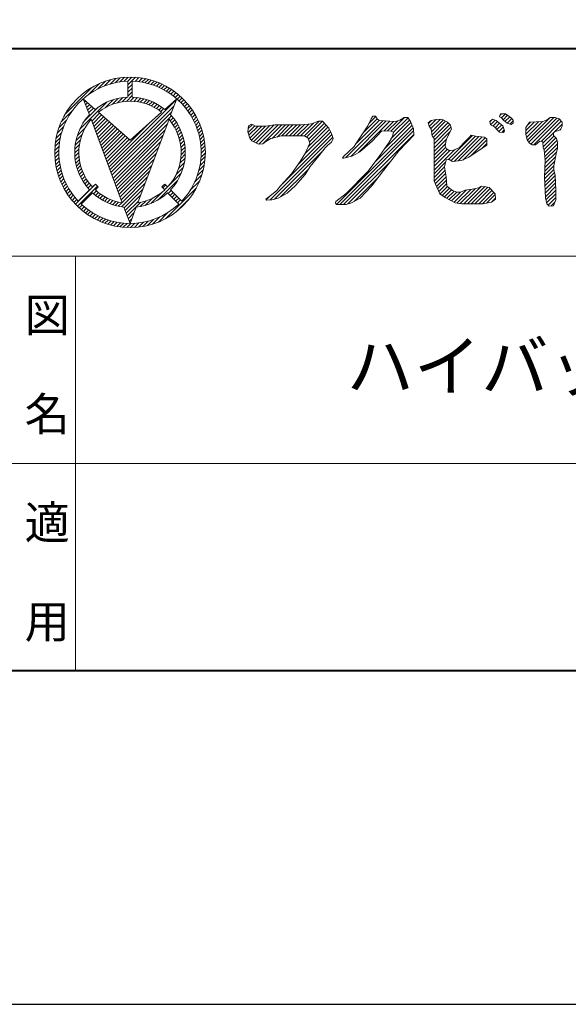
# Model space of a CAD drawing. Header units: millimetres. Extents: x 5514 to 12234, y -691 to 4061.
# Tile 3 of 8: x 9812 to 10231, y -691 to 62. Entities that reach past the tile are written whole.
import ezdxf
from ezdxf.enums import TextEntityAlignment as Align

# ---------------------------------------------------------------- set-up
doc = ezdxf.new("R2010")
doc.units = ezdxf.units.MM
doc.layers.get('Defpoints').update_dxf_attribs({"color": 2})
doc.layers.add('図枠', color=7, linetype='Continuous')
doc.styles.add('Ｐゴシック', font='MS PGothic.ttf')

msp = doc.modelspace()

# ---------------------------------------------------------------- linework, layer by layer
at = {"layer": 'Defpoints'}
msp.add_lwpolyline([(5513.73, -691.13), (12233.73, -691.13), (12233.73, 4060.87), (5513.73, 4060.87)], close=True, dxfattribs=at)
at = {"layer": '図枠', "lineweight": 40}
msp.add_line((5862.38, 39.66), (11885.08, 39.66), dxfattribs=at)
at = {"layer": '図枠', "lineweight": 20, "ltscale": 3}
for p, q in [((9877.1, 11.11), (9882.01, 16.02)), ((9881.4, 12.56), (9885.7, 16.86)), ((9885.21, 13.52), (9889.1, 17.41)), ((9888.69, 14.15), (9892.28, 17.74)), ((9891.91, 14.53), (9895.27, 17.89)), ((9894.94, 14.71), (9898.12, 17.89)), ((9895.04, 11.96), (9900.83, 17.75)), ((9900.52, 14.59), (9903.43, 17.5)), ((9903.12, 14.35), (9905.93, 17.15)), ((9905.61, 13.99), (9908.33, 16.7)), ((9908, 13.53), (9910.65, 16.17)), ((9910.31, 12.98), (9912.88, 15.56)), ((9847.08, -10.37), (9867.35, 9.9)), ((9864.59, 4.3), (9873.23, 12.94)), ((9871.96, 8.82), (9877.93, 14.78)), ((9895.04, 2.58), (9895.04, 14.71)), ((9895.04, 9.11), (9898.21, 12.28)), ((9895.04, 6.26), (9898.21, 9.43)), ((9898.21, 2.58), (9898.21, 14.71)), ((9912.53, 12.36), (9915.05, 14.88)), ((9914.67, 11.65), (9917.14, 14.12)), ((9916.74, 10.88), (9919.17, 13.3)), ((9918.75, 10.03), (9921.14, 12.42)), ((9920.68, 9.12), (9923.05, 11.48)), ((9922.56, 8.15), (9924.89, 10.48)), ((9924.38, 7.12), (9926.69, 9.43)), ((9926.14, 6.03), (9928.43, 8.32)), ((9860.94, 1.39), (9870.09, -6.76)), ((9865.57, -10.99), (9860.94, 1.39)), ((9861.14, 0.85), (9861.33, 1.04)), ((9877.54, -5.54), (9883.65, 0.57)), ((9880.53, -50.98), (9931.95, 0.45)), ((9882.86, -3.06), (9887.55, 1.62)), ((9887.01, -1.76), (9891.01, 2.24)), ((9890.59, -1.03), (9894.16, 2.54)), ((9893.81, -0.66), (9898.21, 3.73)), ((9895.04, 3.41), (9898.21, 6.58)), ((9896.76, -0.56), (9899.81, 2.49)), ((9899.5, -0.67), (9902.38, 2.21)), ((9902.07, -0.94), (9904.82, 1.81)), ((9904.5, -1.37), (9907.14, 1.28)), ((9906.8, -1.91), (9909.36, 0.64)), ((9932.3, 1.39), (9923.15, -6.76)), ((9927.67, -10.99), (9932.3, 1.39)), ((9927.84, 4.88), (9930.11, 7.16)), ((9929.49, 3.68), (9931.75, 5.94)), ((9931.08, 2.42), (9933.33, 4.68)), ((9932.62, 1.11), (9934.86, 3.36)), ((9934.1, -0.25), (9936.35, 2)), ((9935.54, -1.66), (9937.78, 0.58)), ((9858.23, -22), (9878.98, -1.25)), ((9861.92, -1.22), (9862.84, -0.3)), ((9862.1, -15.28), (9872.26, -5.12)), ((9862.69, -3.3), (9864.35, -1.64)), ((9863.47, -5.37), (9865.85, -2.98)), ((9864.24, -7.44), (9867.36, -4.33)), ((9865.02, -9.52), (9868.87, -5.67)), ((9881.3, -53.05), (9930.25, -4.1)), ((9908.99, -2.57), (9911.48, -0.09)), ((9911.08, -3.33), (9913.5, -0.91)), ((9913.07, -4.19), (9915.45, -1.82)), ((9914.97, -5.14), (9917.31, -2.8)), ((9916.79, -6.17), (9919.09, -3.86)), ((9918.53, -7.28), (9920.81, -5)), ((9920.19, -8.47), (9922.45, -6.2)), ((9936.92, -3.13), (9939.16, -0.89)), ((9938.24, -4.65), (9940.5, -2.4)), ((9939.52, -6.23), (9941.78, -3.97)), ((9940.74, -7.85), (9943.01, -5.58)), ((9941.9, -9.54), (9944.19, -7.25)), ((9842.2, -20.94), (9848.16, -14.98)), ((9844.04, -16.25), (9852.68, -7.61)), ((9890.73, -78.27), (9866.83, -14.35)), ((9867.34, -15.73), (9873.39, -9.69)), ((9868.12, -17.81), (9874.89, -11.03)), ((9868.9, -19.88), (9876.4, -12.37)), ((9869.67, -21.95), (9877.91, -13.72)), ((9870.45, -24.03), (9879.42, -15.06)), ((9872.5, -8.9), (9896.62, -30.38)), ((9882.08, -55.12), (9928.55, -8.65)), ((9882.85, -57.2), (9928.33, -11.72)), ((9920.75, -8.9), (9896.62, -30.38)), ((9902.51, -78.27), (9926.42, -14.35)), ((9927.37, -15.53), (9929.63, -13.27)), ((9928.59, -17.16), (9930.86, -14.89)), ((9943.01, -11.28), (9945.32, -8.97)), ((9944.07, -13.07), (9946.39, -10.75)), ((9945.06, -14.93), (9947.41, -12.58)), ((9945.99, -16.85), (9948.37, -14.47)), ((10074.57, -24.99), (10085.5, -14.06)), ((10078.3, -19.26), (10080.92, -14.04)), ((10079.16, -17.56), (10084.36, -12.35)), ((10080.92, -14.04), (10082.22, -12.08)), ((10082.22, -12.08), (10084.18, -12.08)), ((10084.18, -12.08), (10085.48, -14.04)), ((10085.48, -14.04), (10087.05, -15.36)), ((10095.98, -23.52), (10106.44, -13.06)), ((10096.5, -28.7), (10110.25, -14.95)), ((10097.81, -24.54), (10109.11, -13.24)), ((10099.19, -16), (10102.78, -15.02)), ((10102.78, -15.02), (10106.05, -13.06)), ((10106.05, -13.06), (10108.98, -13.06)), ((10108.98, -13.06), (10110.94, -16)), ((10125.27, -19.86), (10130.63, -14.5)), ((10126.46, -21.52), (10133.58, -14.41)), ((10126.71, -15.34), (10130.63, -14.5)), ((10126.96, -23.88), (10135.91, -14.93)), ((10130.63, -14.5), (10134.86, -14.37)), ((10134.86, -14.37), (10139.11, -16.65)), ((10171.42, -16), (10173.7, -14.37)), ((10171.51, -16.35), (10172.98, -14.88)), ((10173.7, -14.37), (10176.31, -15.34)), ((10178.93, -12.41), (10179.58, -10.13)), ((10180.23, -13.06), (10178.93, -12.41)), ((10179.18, -11.53), (10180.58, -10.13)), ((10179.58, -10.13), (10183.49, -10.13)), ((10182.19, -15.34), (10180.23, -13.06)), ((10180.35, -13.2), (10183.43, -10.13)), ((10181.67, -14.74), (10185.12, -11.29)), ((10183.13, -16.13), (10186.78, -12.47)), ((10183.49, -10.13), (10188.06, -13.39)), ((10184.68, -17.42), (10188.35, -13.75)), ((10188.06, -13.39), (10189.37, -15.02)), ((10189.37, -15.02), (10189.37, -17.3)), ((10200.24, -30.35), (10217.53, -13.06)), ((10201.46, -31.97), (10220.38, -13.06)), ((10202.98, -33.31), (10222.8, -13.48)), ((10205.2, -33.93), (10224.76, -14.37)), ((10212.07, -16), (10215.34, -14.69)), ((10215.34, -14.69), (10217.53, -13.06)), ((10217.53, -13.06), (10221.54, -13.06)), ((10221.54, -13.06), (10224.48, -14.04)), ((10224.48, -14.04), (10226.76, -16.65)), ((9840.96, -25.03), (9845.87, -20.12)), ((9856.41, -26.67), (9862.52, -20.56)), ((9871.22, -26.1), (9880.92, -16.4)), ((9872, -28.17), (9882.43, -17.74)), ((9872.77, -30.25), (9883.94, -19.08)), ((9873.55, -32.32), (9885.44, -20.42)), ((9874.32, -34.39), (9886.95, -21.76)), ((9879.75, -48.9), (9911.72, -16.94)), ((9883.63, -59.27), (9925.14, -17.75)), ((9884.4, -61.34), (9923.44, -22.3)), ((9929.72, -18.87), (9932.02, -16.57)), ((9930.78, -20.66), (9933.11, -18.34)), ((9931.76, -22.53), (9934.12, -20.17)), ((9932.64, -24.49), (9935.05, -22.09)), ((9946.86, -18.83), (9949.27, -16.41)), ((9947.66, -20.88), (9950.11, -18.42)), ((9948.39, -22.99), (9950.89, -20.49)), ((9986.59, -23.87), (9987.26, -19.31)), ((9986.8, -24.46), (9991.95, -19.31)), ((9986.95, -21.46), (9990.12, -18.29)), ((9987.26, -19.31), (9987.27, -19.27)), ((9987.27, -19.27), (9989.41, -18.05)), ((9987.53, -26.58), (9994.47, -19.64)), ((9988.26, -28.7), (9997.29, -19.67)), ((9989.41, -18.05), (9990.73, -18.5)), ((9989.46, -30.35), (10000.11, -19.7)), ((9990.73, -18.5), (9992.42, -19.62)), ((9991.19, -31.46), (10003.46, -19.19)), ((9992.42, -19.62), (10000.1, -19.7)), ((9993.09, -32.41), (10006.82, -18.68)), ((9995.09, -33.26), (10009.74, -18.6)), ((9998.16, -33.04), (10012.59, -18.6)), ((10000.1, -19.7), (10007.32, -18.6)), ((10005.11, -28.94), (10015.44, -18.6)), ((10007.32, -18.6), (10027.39, -18.6)), ((10008.98, -27.91), (10018.29, -18.6)), ((10012.66, -27.08), (10021.14, -18.6)), ((10015.51, -27.08), (10023.99, -18.6)), ((10018.36, -27.08), (10026.84, -18.6)), ((10021.2, -27.08), (10029.95, -18.34)), ((10024.05, -27.08), (10033.13, -18.01)), ((10026.9, -27.08), (10036.74, -17.25)), ((10027.39, -18.6), (10035.39, -17.78)), ((10029.6, -27.23), (10041.05, -15.78)), ((10030.21, -40.86), (10049.02, -22.05)), ((10031.59, -28.09), (10043.8, -15.88)), ((10032.77, -35.46), (10047.85, -20.38)), ((10032.99, -29.54), (10045.15, -17.38)), ((10033.7, -31.68), (10046.5, -18.88)), ((10035.39, -17.78), (10040.53, -15.76)), ((10040.53, -15.76), (10043.8, -15.88)), ((10043.8, -15.88), (10048.6, -21.21)), ((10048.6, -21.21), (10050.56, -25.13)), ((10054.31, -79.43), (10112.93, -20.81)), ((10061.58, -43.67), (10089.76, -15.5)), ((10065.32, -42.78), (10092.46, -15.64)), ((10069.24, -33.17), (10087.05, -15.36)), ((10069.24, -33.17), (10078.3, -19.26)), ((10071.3, -39.65), (10095.17, -15.78)), ((10083.75, -47.14), (10112.1, -18.8)), ((10087.05, -15.36), (10099.19, -16)), ((10090.48, -23.32), (10097.88, -15.93)), ((10091.08, -36.96), (10111.27, -16.78)), ((10093.37, -23.28), (10101.2, -15.45)), ((10110.94, -16), (10113.23, -21.54)), ((10113.23, -21.54), (10113.55, -26.43)), ((10124.42, -16.97), (10126.71, -15.34)), ((10125.07, -19.58), (10124.42, -16.97)), ((10124.6, -17.69), (10127.01, -15.28)), ((10126.71, -21.87), (10125.07, -19.58)), ((10127.36, -27.08), (10126.71, -21.87)), ((10127.27, -26.41), (10137.76, -15.92)), ((10128.31, -28.22), (10139.49, -17.03)), ((10128.99, -30.39), (10140.92, -18.46)), ((10128.99, -33.24), (10141.87, -20.36)), ((10139.11, -16.65), (10141.39, -18.93)), ((10142.37, -21.87), (10141.07, -24.15)), ((10141.39, -18.93), (10142.37, -21.87)), ((10172.07, -18.6), (10171.42, -16)), ((10175.01, -20.24), (10172.07, -18.6)), ((10172.09, -18.62), (10175.63, -15.09)), ((10173.93, -19.63), (10177.4, -16.16)), ((10177.62, -22.84), (10175.01, -20.24)), ((10175.59, -20.82), (10179.03, -17.38)), ((10176.31, -15.34), (10181.54, -19.26)), ((10177.02, -22.24), (10180.66, -18.6)), ((10178.44, -23.66), (10181.86, -20.24)), ((10180.62, -24.34), (10182.58, -22.38)), ((10181.54, -19.26), (10182.84, -23.17)), ((10184.68, -17.42), (10182.19, -15.34)), ((10187.74, -18.28), (10184.68, -17.42)), ((10186.91, -18.05), (10189.37, -15.58)), ((10189.37, -17.3), (10187.74, -18.28)), ((10199.02, -23.02), (10205.63, -16.41)), ((10199.02, -20.56), (10201.96, -16.65)), ((10199.02, -25.78), (10199.02, -20.56)), ((10199.04, -25.86), (10208.68, -16.21)), ((10199.57, -28.17), (10211.72, -16.02)), ((10200.18, -19.02), (10202.59, -16.61)), ((10201.96, -16.65), (10212.07, -16)), ((10210.72, -31.26), (10226.09, -15.89)), ((10220.91, -23.92), (10226.76, -18.07)), ((10225.45, -22.52), (10220.91, -23.92)), ((10225.03, -22.65), (10225.65, -22.03)), ((10226.76, -19.26), (10225.45, -22.52)), ((10226.76, -16.65), (10226.76, -19.26)), ((9839.57, -32.12), (9843.46, -28.23)), ((9840.12, -28.72), (9844.42, -24.42)), ((9854.75, -34.03), (9858.74, -30.03)), ((9855.36, -30.57), (9860.05, -25.88)), ((9875.1, -36.47), (9888.46, -23.11)), ((9875.87, -38.54), (9889.96, -24.45)), ((9876.65, -40.61), (9891.47, -25.79)), ((9877.42, -42.68), (9892.98, -27.13)), ((9878.2, -44.76), (9894.48, -28.47)), ((9878.97, -46.83), (9895.99, -29.81)), ((9885.18, -63.42), (9921.74, -26.85)), ((9933.44, -26.55), (9935.9, -24.08)), ((9934.14, -28.7), (9936.67, -26.17)), ((9934.72, -30.96), (9937.33, -28.35)), ((9949.04, -25.19), (9951.6, -22.63)), ((9949.62, -27.46), (9952.23, -24.84)), ((9950.1, -29.82), (9952.79, -27.13)), ((9950.5, -32.28), (9953.27, -29.51)), ((9988.26, -28.7), (9986.59, -23.87)), ((9989.75, -30.74), (9988.26, -28.7)), ((10004.23, -29.17), (10000.31, -31.41)), ((10003.61, -76.02), (10051.55, -28.07)), ((10012.1, -27.08), (10004.23, -29.17)), ((10012.1, -27.08), (10012.1, -27.08)), ((10029.07, -27.08), (10012.1, -27.08)), ((10013.34, -63.44), (10050.84, -25.94)), ((10025.33, -48.6), (10049.97, -23.95)), ((10030.75, -27.56), (10029.07, -27.08)), ((10032.76, -28.81), (10030.75, -27.56)), ((10034.03, -32.68), (10032.76, -28.81)), ((10051.87, -29), (10050.54, -31.95)), ((10050.56, -25.13), (10051.87, -29)), ((10057, -79.59), (10113.34, -23.25)), ((10059.85, -79.59), (10113.52, -25.92)), ((10088.75, -23.5), (10081.57, -31)), ((10092.01, -23.17), (10088.75, -23.5)), ((10095.93, -23.5), (10092.01, -23.17)), ((10094.62, -31.98), (10097.23, -27.41)), ((10097.89, -24.15), (10095.93, -23.5)), ((10097.23, -27.41), (10097.89, -24.15)), ((10113.55, -26.43), (10102.13, -38.5)), ((10128.99, -29.04), (10127.36, -27.08)), ((10128.99, -36.08), (10141.25, -23.82)), ((10128.99, -34.26), (10128.99, -29.04)), ((10128.99, -38.93), (10138.35, -29.57)), ((10138.13, -30.02), (10137.48, -34.91)), ((10141.07, -24.15), (10138.13, -30.02)), ((10139.92, -45.09), (10158.32, -26.7)), ((10141.91, -45.95), (10160.53, -27.33)), ((10144.17, -46.54), (10163.1, -27.61)), ((10147.32, -46.24), (10165.66, -27.9)), ((10150.88, -45.53), (10167.88, -28.53)), ((10152.82, -31.32), (10156.08, -28.06)), ((10156.08, -28.06), (10157.38, -26.43)), ((10157.38, -26.43), (10160.53, -27.33)), ((10160.53, -27.33), (10167.18, -28.06)), ((10167.18, -28.06), (10169.13, -29.37)), ((10169.13, -29.37), (10169.13, -34.26)), ((10178.93, -24.15), (10177.62, -22.84)), ((10181.86, -24.48), (10178.93, -24.15)), ((10182.84, -23.17), (10181.86, -24.48)), ((10200, -30.02), (10199.02, -25.78)), ((10201.96, -32.63), (10200, -30.02)), ((10212.15, -32.68), (10220.23, -24.6)), ((10212.34, -35.34), (10220.58, -27.1)), ((10212.95, -37.58), (10222, -28.53)), ((10220.91, -23.92), (10220.23, -24.6)), ((10220.23, -24.6), (10220.23, -26.76)), ((10220.23, -26.76), (10222.52, -29.04)), ((10222.52, -29.04), (10223.17, -31.98)), ((9839.09, -38.29), (9842.45, -34.93)), ((9839.24, -35.29), (9842.83, -31.7)), ((9854.37, -40.1), (9857.65, -36.83)), ((9854.44, -37.18), (9858.01, -33.61)), ((9885.95, -65.49), (9920.04, -31.4)), ((9886.73, -67.56), (9918.34, -35.95)), ((9935.19, -33.34), (9937.9, -30.63)), ((9935.52, -35.86), (9938.35, -33.03)), ((9935.68, -38.54), (9938.67, -35.56)), ((9950.78, -34.84), (9953.66, -31.97)), ((9950.96, -37.52), (9953.94, -34.53)), ((9950.99, -40.33), (9954.12, -37.2)), ((9994.82, -33.28), (9989.75, -30.74)), ((9998.16, -33.04), (9994.82, -33.28)), ((10000.31, -31.41), (9998.16, -33.04)), ((10030.65, -40.13), (10034.03, -32.68)), ((10034.03, -32.68), (10034.03, -32.68)), ((10045.83, -36.25), (10041.1, -42.09)), ((10047.62, -34.37), (10045.83, -36.25)), ((10050.54, -31.95), (10047.62, -34.37)), ((10050.45, -32.02), (10050.55, -31.92)), ((10059.66, -42.83), (10067.86, -35.24)), ((10067.86, -35.24), (10069.24, -33.17)), ((10081.57, -31), (10072.1, -39.15)), ((10087.44, -42.09), (10094.62, -31.98)), ((10128.99, -41.78), (10137.72, -33.05)), ((10128.99, -61.33), (10128.99, -34.26)), ((10128.99, -44.63), (10137.89, -35.73)), ((10128.99, -47.48), (10139.14, -37.33)), ((10128.99, -53.17), (10144.8, -37.37)), ((10137.48, -34.91), (10138.46, -36.87)), ((10138.46, -36.87), (10140.41, -38.17)), ((10143.68, -37.85), (10148.25, -35.89)), ((10148.25, -35.89), (10152.82, -31.32)), ((10156.74, -42.52), (10169.13, -30.12)), ((10169.13, -34.26), (10160.32, -40.13)), ((10165.27, -36.83), (10169.13, -32.97)), ((10203.91, -33.93), (10201.96, -32.63)), ((10206.52, -33.93), (10203.91, -33.93)), ((10209.79, -31), (10206.52, -33.93)), ((10212.07, -31.65), (10209.79, -31)), ((10212.4, -36.22), (10212.07, -31.65)), ((10213.05, -37.85), (10212.4, -36.22)), ((10213.24, -40.13), (10222.85, -30.53)), ((10213.46, -42.76), (10223.17, -33.05)), ((10213.68, -45.39), (10223.17, -35.9)), ((10223.17, -36.54), (10222.19, -40.78)), ((10223.17, -31.98), (10223.17, -36.54)), ((9839.09, -41.14), (9842.27, -37.96)), ((9839.23, -43.85), (9842.26, -40.82)), ((9839.48, -46.45), (9842.39, -43.54)), ((9854.49, -42.83), (9857.54, -39.78)), ((9854.77, -45.4), (9857.65, -42.52)), ((9855.18, -47.84), (9857.93, -45.09)), ((9887.5, -69.63), (9916.64, -40.5)), ((9888.28, -71.71), (9914.93, -45.05)), ((9934.8, -47.97), (9938.63, -44.14)), ((9935.39, -44.53), (9938.85, -41.08)), ((9935.66, -41.42), (9938.85, -38.23)), ((9950.57, -46.45), (9954.07, -42.94)), ((9950.87, -43.29), (9954.17, -40)), ((10007.05, -75.42), (10044.14, -38.33)), ((10026.74, -46.65), (10030.65, -40.13)), ((10041.1, -42.09), (10034.24, -50.57)), ((10059.05, -44.04), (10059.66, -42.83)), ((10060.03, -44.04), (10059.05, -44.04)), ((10066.88, -42.41), (10060.03, -44.04)), ((10072.1, -39.15), (10066.88, -42.41)), ((10078.63, -54.15), (10087.44, -42.09)), ((10102.13, -38.5), (10090.38, -53.5)), ((10128.99, -50.33), (10141.23, -38.09)), ((10140.41, -45.02), (10138.13, -45.35)), ((10140.41, -38.17), (10143.68, -37.85)), ((10143.02, -46.65), (10140.41, -45.02)), ((10155.43, -43.39), (10149.88, -46)), ((10160.32, -40.13), (10155.43, -43.39)), ((10213.71, -45.67), (10213.05, -37.85)), ((10213.57, -51.2), (10221.8, -42.97)), ((10213.64, -48.28), (10222.51, -39.41)), ((10222.19, -40.78), (10220.56, -49.91)), ((9839.83, -48.94), (9842.64, -46.14)), ((9840.28, -51.35), (9843, -48.63)), ((9840.81, -53.66), (9843.45, -51.02)), ((9855.7, -50.16), (9858.35, -47.52)), ((9856.34, -52.38), (9858.89, -49.82)), ((9857.07, -54.49), (9859.55, -52.01)), ((9889.05, -73.78), (9913.23, -49.6)), ((9931.79, -56.69), (9937.25, -51.22)), ((9933.73, -51.89), (9938.14, -47.49)), ((9949.2, -53.52), (9953.34, -49.37)), ((9950.03, -49.83), (9953.81, -46.05)), ((10011.56, -73.76), (10033.45, -51.87)), ((10019.88, -56.11), (10026.74, -46.65)), ((10034.24, -50.57), (10030.56, -56.61)), ((10063.16, -79.13), (10096.14, -46.15)), ((10128.99, -56.02), (10137.74, -47.27)), ((10128.99, -58.87), (10137.03, -50.84)), ((10138.13, -45.35), (10137.03, -50.84)), ((10137.03, -50.84), (10138.13, -58.39)), ((10149.88, -46), (10143.02, -46.65)), ((10213.38, -58.72), (10213.71, -45.67)), ((10213.42, -57.05), (10220.56, -49.91)), ((10213.49, -54.12), (10221.18, -46.44)), ((10213.71, -45.67), (10213.71, -45.67)), ((10220.56, -49.91), (10220.56, -53.17)), ((9841.42, -55.9), (9844, -53.32)), ((9842.1, -58.07), (9844.63, -55.54)), ((9842.86, -60.16), (9845.33, -57.69)), ((9843.68, -62.19), (9846.11, -59.76)), ((9857.89, -56.52), (9860.32, -54.1)), ((9858.8, -58.46), (9861.17, -56.09)), ((9859.78, -60.33), (9862.12, -57.99)), ((9860.84, -62.11), (9863.15, -59.81)), ((9889.83, -75.85), (9911.53, -54.15)), ((9890.61, -77.93), (9909.83, -58.7)), ((9926.54, -64.78), (9935.76, -55.56)), ((9946, -62.41), (9951.52, -56.89)), ((9947.94, -57.63), (9952.61, -52.95)), ((10011.72, -65.24), (10019.88, -56.11)), ((10030.56, -56.61), (10023.15, -64.92)), ((10061.66, -71.11), (10078.63, -54.15)), ((10068, -77.13), (10086.47, -58.67)), ((10090.38, -53.5), (10081.24, -65.57)), ((10129.1, -61.61), (10137.39, -53.32)), ((10129.87, -63.68), (10137.75, -55.81)), ((10130.73, -65.68), (10138.11, -58.29)), ((10138.13, -58.39), (10138.78, -65.57)), ((10214.03, -74.37), (10213.38, -58.72)), ((10213.43, -59.89), (10220.56, -52.76)), ((10213.54, -62.62), (10221.05, -55.12)), ((10213.66, -65.36), (10221.55, -57.46)), ((10220.56, -53.17), (10221.54, -57.09)), ((10221.54, -57.09), (10221.86, -68.83)), ((9844.56, -64.16), (9846.95, -61.76)), ((9845.5, -66.06), (9847.86, -63.7)), ((9846.5, -67.91), (9848.83, -65.58)), ((9847.55, -69.71), (9849.86, -67.4)), ((9854.99, -79.37), (9870.3, -64.06)), ((9856.4, -80.8), (9871.71, -65.49)), ((9861.98, -63.83), (9864.26, -61.54)), ((9863.19, -65.47), (9865.45, -63.21)), ((9864.46, -67.04), (9866.71, -64.79)), ((9870.14, -63.88), (9867.89, -66.13)), ((9872.38, -66.13), (9870.13, -68.37)), ((9890.01, -81.37), (9908.13, -63.25)), ((9918.21, -75.96), (9932.94, -61.23)), ((9920.86, -66.13), (9923.11, -68.37)), ((9921.61, -66.87), (9923.85, -64.62)), ((9923.03, -68.29), (9925.27, -66.05)), ((9923.11, -63.88), (9925.35, -66.13)), ((9923.68, -90.43), (9947.41, -66.69)), ((9942.62, -68.64), (9949.92, -61.34)), ((10008.86, -68.86), (10011.72, -65.24)), ((10023.15, -64.92), (10016.62, -70.79)), ((10081.24, -65.57), (10072.43, -74.7)), ((10129.97, -63.94), (10128.99, -61.33)), ((10133.23, -71.44), (10129.97, -63.94)), ((10131.59, -67.66), (10138.36, -60.9)), ((10132.45, -69.65), (10138.59, -63.51)), ((10133.41, -71.54), (10139.12, -65.83)), ((10135.17, -72.63), (10140.73, -67.07)), ((10138.78, -65.57), (10143.02, -68.83)), ((10148.96, -78.78), (10160.32, -67.42)), ((10151.65, -78.94), (10164.63, -65.96)), ((10154.5, -78.94), (10167.63, -65.81)), ((10157.35, -78.94), (10170.01, -66.28)), ((10158.04, -67.85), (10163.26, -66.87)), ((10160.19, -78.94), (10171.81, -67.32)), ((10163.26, -66.87), (10165.22, -65.57)), ((10165.22, -65.57), (10168.48, -65.89)), ((10168.48, -65.89), (10171.09, -66.55)), ((10171.09, -66.55), (10175.66, -71.44)), ((10213.77, -68.09), (10221.63, -60.23)), ((10213.88, -70.82), (10221.7, -63.01)), ((10214, -73.56), (10221.78, -65.78)), ((9848.66, -71.45), (9850.95, -69.15)), ((9849.83, -73.13), (9852.1, -70.86)), ((9851.04, -74.77), (9853.3, -72.5)), ((9852.3, -76.35), (9854.56, -74.1)), ((9865.65, -68.37), (9857.07, -76.95)), ((9867.89, -70.62), (9859.31, -79.19)), ((9868.7, -71.35), (9870.95, -69.1)), ((9870.25, -72.65), (9872.51, -70.39)), ((9871.87, -73.88), (9874.14, -71.6)), ((9873.56, -75.04), (9875.85, -72.74)), ((9875.32, -76.12), (9877.64, -73.8)), ((9877.15, -77.14), (9879.52, -74.77)), ((9892.16, -82.07), (9906.42, -67.8)), ((9892.93, -84.15), (9904.72, -72.35)), ((9908.2, -80.27), (9913.67, -74.8)), ((9912.55, -78.77), (9921.77, -69.55)), ((9925.35, -70.62), (9933.93, -79.19)), ((9925.88, -71.14), (9928.12, -68.9)), ((9927.3, -72.56), (9929.54, -70.32)), ((9927.6, -68.37), (9936.18, -76.95)), ((9928.73, -73.99), (9930.97, -71.74)), ((9930.15, -75.41), (9932.39, -73.17)), ((9931.57, -76.84), (9933.82, -74.59)), ((9931.68, -85.27), (9942.26, -74.7)), ((10000.3, -75.51), (10003.47, -73.25)), ((10000.76, -76.01), (10003.78, -72.99)), ((10003.47, -73.25), (10008.86, -68.86)), ((10009.79, -74.8), (10005, -75.88)), ((10016.62, -70.79), (10009.79, -74.8)), ((10053.83, -77.31), (10061.66, -71.11)), ((10072.43, -74.7), (10065.9, -78.29)), ((10137.48, -74.05), (10133.23, -71.44)), ((10136.94, -73.71), (10142.34, -68.31)), ((10144.98, -78.29), (10137.48, -74.05)), ((10138.74, -74.76), (10144.19, -69.31)), ((10140.56, -75.79), (10146.21, -70.13)), ((10142.38, -76.82), (10149.06, -70.13)), ((10143.02, -68.83), (10146.21, -70.13)), ((10144.2, -77.84), (10153.64, -68.4)), ((10146.21, -70.13), (10149.23, -70.13)), ((10146.42, -78.47), (10156.9, -67.99)), ((10149.23, -70.13), (10152.82, -68.5)), ((10152.82, -68.5), (10158.04, -67.85)), ((10163.04, -78.94), (10173.19, -68.79)), ((10165.89, -78.94), (10174.57, -70.26)), ((10169.33, -78.35), (10175.71, -71.97)), ((10173.29, -77.24), (10175.93, -74.6)), ((10175.66, -71.44), (10175.99, -75.35)), ((10175.66, -71.44), (10175.66, -71.44)), ((10215.01, -78.94), (10214.03, -74.37)), ((10214.38, -76.02), (10221.86, -68.55)), ((10214.89, -78.37), (10221.86, -71.39)), ((10216.09, -80.01), (10221.86, -74.24)), ((10221.86, -68.83), (10221.86, -76)), ((9853.62, -77.88), (9855.87, -75.64)), ((9857.87, -82.18), (9860.11, -79.94)), ((9859.38, -83.51), (9861.63, -81.26)), ((9860.95, -84.8), (9863.21, -82.54)), ((9879.07, -78.07), (9881.48, -75.66)), ((9881.07, -78.92), (9883.53, -76.46)), ((9883.15, -79.68), (9885.68, -77.15)), ((9885.33, -80.35), (9887.94, -77.74)), ((9887.61, -80.92), (9890.33, -78.21)), ((9896.62, -94.02), (9891.99, -81.64)), ((9893.71, -86.22), (9903.02, -76.9)), ((9894.48, -88.29), (9904.96, -77.82)), ((9896.62, -94.02), (9901.25, -81.64)), ((9904.47, -81.15), (9908.88, -76.75)), ((9933, -78.26), (9935.24, -76.02)), ((10001, -76.26), (10000.3, -75.51)), ((10005, -75.88), (10001, -76.26)), ((10053.5, -78.61), (10053.83, -77.31)), ((10054.48, -79.59), (10053.5, -78.61)), ((10061.66, -79.59), (10054.48, -79.59)), ((10065.9, -78.29), (10061.66, -79.59)), ((10150.2, -78.94), (10144.98, -78.29)), ((10166.52, -78.94), (10150.2, -78.94)), ((10172.72, -77.63), (10166.52, -78.94)), ((10175.99, -75.35), (10172.72, -77.63)), ((10216.97, -80.9), (10215.01, -78.94)), ((10220.23, -80.57), (10216.97, -80.9)), ((10218.18, -80.77), (10221.26, -77.69)), ((10221.86, -76), (10220.23, -80.57)), ((9862.57, -86.03), (9864.84, -83.76)), ((9864.23, -87.21), (9866.52, -84.92)), ((9865.96, -88.33), (9868.26, -86.03)), ((9867.73, -89.41), (9870.06, -87.08)), ((9869.56, -90.43), (9871.91, -88.08)), ((9871.45, -91.39), (9873.83, -89.01)), ((9873.39, -92.29), (9875.81, -89.87)), ((9895.26, -90.37), (9899.62, -86.01)), ((9913.87, -94.54), (9919.39, -89.02)), ((9918.32, -92.94), (9925.62, -85.64)), ((9875.4, -93.13), (9877.86, -90.67)), ((9877.47, -93.91), (9879.98, -91.4)), ((9879.61, -94.62), (9882.17, -92.06)), ((9881.83, -95.25), (9884.44, -92.63)), ((9884.11, -95.81), (9886.8, -93.12)), ((9886.49, -96.29), (9889.26, -93.51)), ((9888.95, -96.67), (9891.82, -93.8)), ((9891.51, -96.96), (9894.5, -93.97)), ((9894.18, -97.14), (9897.31, -94.01)), ((9896.03, -92.44), (9897.92, -90.56)), ((9896.98, -97.19), (9900.28, -93.89)), ((9899.92, -97.09), (9903.43, -93.59)), ((9903.04, -96.83), (9906.81, -93.05)), ((9906.36, -96.36), (9910.5, -92.21)), ((9909.94, -95.63), (9914.61, -90.95))]:
    msp.add_line(p, q, dxfattribs=at)
at = {"layer": '図枠', "lineweight": 20}
for p, q in [((8221.55, -118.94), (11885.08, -118.94)), ((9855.08, -436.13), (9855.08, -118.94)), ((8221.55, -277.53), (11885.08, -277.53))]:
    msp.add_line(p, q, dxfattribs=at)
at = {"layer": '図枠', "lineweight": 40, "ltscale": 300}
msp.add_line((11885.08, -436.13), (5862.38, -436.13), dxfattribs=at)
at = {"layer": '図枠', "lineweight": 40}
msp.add_lwpolyline([(5862.38, 3805.87), (11885.08, 3805.87), (11885.08, -436.13), (5862.38, -436.13)], close=True, dxfattribs=at)
at = {"layer": '図枠', "lineweight": 20, "ltscale": 3}
msp.add_circle((9896.62, -39.64), 57.55, dxfattribs=at)
for radius, start, end in [(54.38, 91.67137, 223.32863), (54.38, 316.67137, 88.32863), (42.25, 92.15125, 128.89639), (42.25, 51.10361, 87.84875), (39.08, 51.87665, 128.12335), (42.25, 137.30349, 222.84875), (39.08, 139.67798, 222.67404), (39.08, 317.32596, 40.32202), (42.25, 317.15125, 42.69651), (35.91, 222.46844, 227.53156), (35.91, 312.46844, 317.53156), (42.25, 227.15125, 263.70827), (39.08, 227.32596, 261.33378), (42.25, 276.29173, 312.84875), (39.08, 278.66622, 312.67404), (54.38, 226.67137, 313.32863)]:
    msp.add_arc((9896.62, -39.64), radius, start, end, dxfattribs=at)

# ---------------------------------------------------------------- texts
at = {"layer": '図枠', "lineweight": 20, "style": 'Ｐゴシック'}
for s, p in [('図', (9816.06, -176.78)), ('名', (9816.06, -252.45)), ('適', (9816.06, -335.38)), ('用', (9816.06, -411.05))]:
    msp.add_text(s, height=25.38, dxfattribs=at).set_placement(p)
msp.add_text('ハイバックベンチ\u3000HB31-18', height=37.7067, dxfattribs=at).set_placement((10390.77, -221.94), align=Align.CENTER)

doc.saveas('drawing.dxf')
